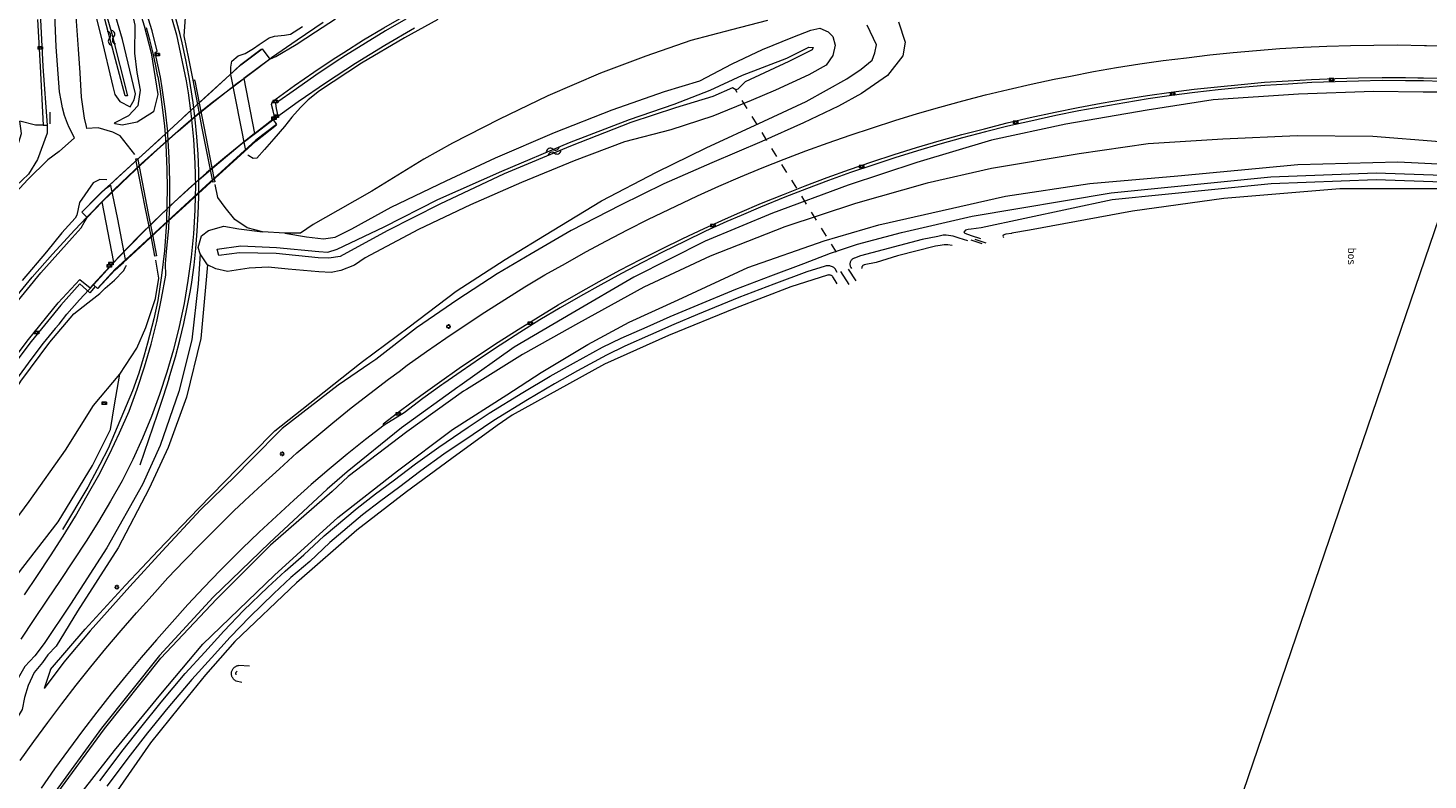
# Model space of a CAD drawing. Header units: metres. Extents: x 232777 to 233627, y 552866 to 554495.
# Tile 17 of 26: x 233010 to 233308, y 554177 to 554337. Entities that reach past the tile are written whole.
import ezdxf
from ezdxf.enums import TextEntityAlignment as Align

# ---------------------------------------------------------------- set-up
doc = ezdxf.new("R2010")
doc.units = ezdxf.units.M
doc.linetypes.add('NLCS-HIDDEN', pattern=[4, 2, -2])
doc.layers.get('0').update_dxf_attribs({"color": 251, "lineweight": 13})
doc.layers.get('Defpoints').update_dxf_attribs({"color": 241, "lineweight": 13})
for name, color, linetype, lineweight in [('B45_Kunstwerk_niveau1', 7, 'Continuous', 13), ('Q09_Vangrail', 251, 'BV-GELEIDERAIL', 13), ('Q20_Straatkolk_hart', 251, 'Continuous', 13), ('Q21_Lichtmast', 251, 'Continuous', 13), ('S05_Water', 144, 'Continuous', 13), ('T03_Hek', 251, 'IE-TERREINAFSCHEIDING-KUNSTMATIG-OPEN', 13), ('T09_Insteek_sloot', 144, 'Continuous', 13), ('T12_Taludlijn_Cultuurscheiding', 251, 'Continuous', 13), ('T13_Taludlijn', 251, 'Continuous', 13), ('T15_BGTcultuurscheiding', 251, 'Continuous', 13), ('T26_Onderdoorgang_topo', 251, 'Continuous', 13), ('V01_Kantgeslverh', 251, 'Continuous', 13), ('V25_Kantverharding_niveau1', 251, 'Continuous', 13), ('W10_Duikerlijn', 251, 'NLCS-HIDDEN', 13), ('W11_Waterlijn', 144, 'Continuous', 13)]:
    doc.layers.add(name, color=color, linetype=linetype, lineweight=lineweight)
doc.layers.add('Z04_Bosaanduiding', color=7, linetype='Continuous')
doc.styles.add('NLCS-ISO', font='NLCS-ISO.ttf', dxfattribs={"height": 2.5})
doc.linetypes.add('BV-GELEIDERAIL', pattern='A,10,-3,[108,NLCS.SHX,S=1,R=0,X=0,Y=0],-3', length=16)
doc.linetypes.add('IE-TERREINAFSCHEIDING-KUNSTMATIG-OPEN', pattern='A,7,-1.5,[67,NLCS.SHX,S=0.75,R=0,X=0,Y=0],-1.5', length=10)

# ---------------------------------------------------------------- blocks, each defined once
blk = doc.blocks.new('Q21_Lichtmast')
at = {"color": 0}
for p, q in [((-0.5, 0.01), (-0.3, 0.01)), ((-0.35, 0.36), (-0.21, 0.22)), ((0.01, 0.5), (0.01, 0.3)), ((0.36, 0.35), (0.22, 0.21)), ((-0.22, -0.21), (-0.36, -0.35)), ((-0.01, -0.3), (-0.01, -0.5)), ((0.21, -0.22), (0.35, -0.36)), ((0.3, -0.01), (0.5, -0.01))]:
    blk.add_line(p, q, dxfattribs=at)
blk.add_circle((0, 0), 0.3, dxfattribs=at)
blk = doc.blocks.new('Q20_STRAATKOLK_HART')
at = {"color": 0}
for p, q in [((-0.5, 0.25), (-0.5, -0.25)), ((0.5, 0.25), (-0.5, 0.25)), ((0.5, 0.25), (0.5, -0.25)), ((0.5, -0.25), (-0.5, -0.25))]:
    blk.add_line(p, q, dxfattribs=at)
blk.add_circle((0, 0), 0.245, dxfattribs=at)
blk = doc.blocks.new('S05')
for centre, start, end in [((-0.75, 0.05), 28.0726, 151.9276), ((0.75, 0.85), 208.0726, 331.9276), ((-0.75, -0.85), 28.0726, 151.9276), ((0.75, -0.05), 208.0726, 331.9276)]:
    blk.add_arc(centre, 0.85, start, end)

msp = doc.modelspace()

# ---------------------------------------------------------------- linework, layer by layer
at = {"layer": 'B45_Kunstwerk_niveau1'}
msp.add_lwpolyline([(233021.54, 554297.78), (233025.59, 554301.89), (233032.63, 554308.31), (233040.18, 554315.2), (233047.49, 554321.92), (233055.32, 554329.12), (233059.88, 554332.49), (233061.53, 554330.28), (233055.94, 554326.21), (233058.26, 554314.49), (233062.14, 554317.52), (233062.94, 554316.42), (233058.54, 554313.11), (233047.9, 554303.36), (233031.62, 554288.42), (233028.58, 554285.66), (233024.82, 554281.55), (233023.92, 554282.37), (233028.33, 554287.18), (233025.8, 554299.95), (233022.64, 554296.65), (233021.54, 554297.78)], dxfattribs=at)
at = {"layer": 'Defpoints', "flags": 128}
msp.add_lwpolyline([(233458.83, 554320.49), (233458.83, 553602.49), (233175.25, 553602.49), (233207, 553696), (233241.13, 553877.82), (233249.37, 554118.24), (233318.4, 554320.49)], close=True, dxfattribs=at)
at = {"layer": 'Q09_Vangrail'}
for points in [[(233042.44, 554335.54), (233040.5, 554342.64)], [(233036, 554334.43), (233035.29, 554336.98)], [(233067.33, 554334.42), (233072.87, 554338.2)], [(233085.97, 554333.28), (233092.29, 554336.94)], [(233036.63, 554331.87), (233036, 554334.43)], [(233042.86, 554333.75), (233042.44, 554335.54)], [(233043.63, 554330.16), (233042.86, 554333.75)], [(233061.87, 554330.63), (233067.33, 554334.42)], [(233079.73, 554329.46), (233085.97, 554333.28)], [(233037.18, 554329.26), (233036.63, 554331.87)], [(233044.33, 554326.51), (233043.63, 554330.16)], [(233049.32, 554321.18), (233061.46, 554330.33)], [(233061.46, 554330.33), (233061.87, 554330.63)], [(233037.65, 554326.65), (233037.18, 554329.26)], [(233073.53, 554325.41), (233079.73, 554329.46)], [(233037.65, 554326.65), (233038.08, 554324.01)], [(233044.64, 554324.7), (233044.33, 554326.51)], [(233045.17, 554321.09), (233044.64, 554324.7)], [(233067.54, 554321.32), (233073.53, 554325.41)], [(233038.08, 554324.01), (233038.62, 554320.09)], [(233062.17, 554317.43), (233067.54, 554321.32)], [(233038.62, 554320.09), (233039.06, 554316.08)], [(233043.14, 554316.09), (233046.21, 554318.66)], [(233045.31, 554319.92), (233045.17, 554321.09)], [(233046.21, 554318.66), (233049.32, 554321.18)], [(233039.06, 554316.08), (233039.21, 554314.31)], [(233040.13, 554313.46), (233043.14, 554316.09)], [(233058.71, 554314.82), (233062.17, 554317.43)], [(233034.19, 554308.1), (233040.13, 554313.46)], [(233052.47, 554309.82), (233055.57, 554312.35)], [(233055.57, 554312.35), (233058.71, 554314.82)], [(233049.41, 554307.24), (233052.47, 554309.82)], [(233028.38, 554302.6), (233034.19, 554308.1)], [(233046.39, 554304.62), (233049.41, 554307.24)], [(233040.46, 554299.24), (233046.39, 554304.62)], [(233046.4, 554301.99), (233046.42, 554304.7)], [(233025.54, 554299.78), (233028.38, 554302.6)], [(233046.28, 554297.44), (233046.39, 554301.06)], [(233046.39, 554301.06), (233046.4, 554301.99)], [(233022.6, 554296.72), (233023.84, 554298.01)], [(233023.84, 554298.01), (233025.08, 554299.28)], [(233025.08, 554299.28), (233025.54, 554299.78)], [(233037.57, 554296.48), (233040.46, 554299.24)], [(233046.07, 554293.73), (233046.28, 554297.44)], [(233020.04, 554294.02), (233022.6, 554296.72)], [(233034.71, 554293.68), (233037.57, 554296.48)], [(233039.49, 554295.65), (233039.09, 554289.55)], [(233015.3, 554288.88), (233020.04, 554294.02)], [(233029.12, 554287.95), (233034.71, 554293.68)], [(233045.77, 554290.09), (233046.07, 554293.73)], [(233010.92, 554283.94), (233015.3, 554288.88)], [(233039.09, 554289.55), (233038.48, 554284.31)], [(233045.38, 554286.51), (233045.77, 554290.09)], [(233023.97, 554282.36), (233029.12, 554287.95)], [(233044.88, 554282.92), (233045.38, 554286.51)], [(233005.83, 554277.75), (233010.92, 554283.94)], [(233038.48, 554284.31), (233037.64, 554279)], [(233044.59, 554281.13), (233044.88, 554282.92)], [(233020.98, 554279.13), (233023.97, 554282.36)], [(233043.95, 554277.62), (233044.59, 554281.13)], [(233018.35, 554276.12), (233020.98, 554279.13)], [(233037.64, 554279), (233036.83, 554275.11)], [(233043.19, 554274.08), (233043.95, 554277.62)], [(233016.65, 554274), (233015.82, 554273.02)], [(233016.65, 554274), (233018.35, 554276.12)], [(233036.83, 554275.11), (233035.51, 554269.94)], [(233042.35, 554270.56), (233043.19, 554274.08)], [(233015.82, 554273.02), (233013.31, 554269.9)], [(233013.31, 554269.9), (233010.86, 554266.74)], [(233035.51, 554269.94), (233034.79, 554267.39)], [(233041.43, 554267.06), (233042.35, 554270.56)], [(233010.86, 554266.74), (233003.84, 554257.23)], [(233034.79, 554267.39), (233033.62, 554263.57)], [(233040.02, 554262.38), (233040.95, 554265.4)], [(233040.95, 554265.4), (233041.43, 554267.06)], [(233033.62, 554263.57), (233032.3, 554259.79)], [(233040.02, 554262.38), (233038.8, 554258.56)], [(233032.3, 554259.79), (233027.12, 554247.53)], [(233038.8, 554258.56), (233037.54, 554254.8)], [(233037.54, 554254.8), (233033.82, 554244.02)], [(233027.12, 554247.53), (233025.37, 554244.17)], [(233025.37, 554244.17), (233023.65, 554240.96)], [(233023.65, 554240.96), (233022.76, 554239.33)], [(233022.76, 554239.33), (233017.38, 554230.29)]]:
    msp.add_lwpolyline(points, dxfattribs=at)
at = {"layer": 'T03_Hek'}
for points in [[(233055.3, 554329.2), (233059.68, 554332.41)], [(233048.52, 554322.87), (233053.92, 554327.84)], [(233053.92, 554327.84), (233055.3, 554329.2)], [(233043.36, 554318.16), (233048.52, 554322.87)], [(233014.67, 554319.07), (233014.71, 554316.59)], [(233038.46, 554313.67), (233042.82, 554317.66)], [(233042.82, 554317.66), (233043.36, 554318.16)], [(233058.51, 554312.87), (233062.95, 554316.38)], [(233034.4, 554309.96), (233038, 554313.25)], [(233038, 554313.25), (233038.46, 554313.67)], [(233056.02, 554310.61), (233058.51, 554312.87)], [(233025.74, 554302.07), (233028.28, 554304.35), (233028.63, 554304.68), (233034.4, 554309.96)], [(233050.7, 554305.76), (233056.02, 554310.61)], [(233043.64, 554299.27), (233050.7, 554305.76)], [(233021.5, 554297.81), (233024.91, 554301.28)], [(233024.91, 554301.28), (233025.74, 554302.07)], [(233038.34, 554294.42), (233043.64, 554299.27)], [(233033.92, 554290.36), (233038.34, 554294.42)], [(233030.38, 554287.11), (233033.92, 554290.36)], [(233024.89, 554281.58), (233028.59, 554285.52)], [(233028.59, 554285.52), (233030.38, 554287.11)]]:
    msp.add_lwpolyline(points, dxfattribs=at)
at = {"layer": 'T09_Insteek_sloot'}
for p, q in [((233213.06, 554291.04, 9.12), (233210.68, 554291.81, 9.1)), ((233213.91, 554291.18, 9.11), (233211.55, 554291.97, 9.09)), ((233186.24, 554283.17, 8.74), (233184.64, 554285.64, 8.74)), ((233184.74, 554282.41, 8.73), (233182.99, 554285.18, 8.73)), ((233057.17, 554201.25, 9.73), (233054.87, 554201.43)), ((233055.58, 554197.81, 9.92), (233054.34, 554198.09))]:
    msp.add_line(p, q, dxfattribs=at)
for points in [[(233031.79, 554320.15), (233032.67, 554321.67), (233032.89, 554322.95), (233030.17, 554334.52), (233026.37, 554347.35), (233024.56, 554349.15), (233023.75, 554349.38), (233022.92, 554347.99), (233022.54, 554346.43), (233023.34, 554344.02), (233025.63, 554334.99), (233028.1, 554324.51), (233028.54, 554322.8), (233029.57, 554321.31), (233031.79, 554320.15)], [(233064.72, 554293.3), (233069.33, 554292.52), (233072.92, 554292.08), (233075.41, 554292.44), (233078.98, 554294.23), (233087.28, 554298.85), (233099.01, 554304.42), (233109.48, 554309.32), (233122.05, 554314.73), (233134.33, 554319.55), (233145.48, 554323.45), (233152.95, 554325.7), (233159.89, 554329.35), (233166.31, 554332.36), (233172.77, 554335.02), (233176.56, 554336.47), (233178.48, 554336.92), (233180.28, 554336.15), (233181.28, 554335.12), (233181.75, 554333.25), (233181.29, 554331.08), (233179.89, 554329), (233176.19, 554326.98), (233169.11, 554323.7), (233163.91, 554321.54), (233155.72, 554318.16), (233146.8, 554315.25), (233136.95, 554312.72), (233126.22, 554308.71), (233115.05, 554304.11), (233104.21, 554299.35), (233093.12, 554294.13), (233081.81, 554288.04), (233079.49, 554286.54), (233076.64, 554285.36), (233074.58, 554284.98), (233071.91, 554285.1), (233065.41, 554285.65), (233061.17, 554286.1), (233057.07, 554285.87), (233052.5, 554285.17), (233050.04, 554285.7), (233048.24, 554286.57), (233046.68, 554288.92), (233046.28, 554290.24), (233046.93, 554292.76), (233048.45, 554293.91), (233051.74, 554294.81), (233054.89, 554294.23), (233059.97, 554293.62)], [(233020.59, 554173.29), (233028.43, 554183.32), (233038.28, 554195.31), (233047.26, 554205.94), (233062.48, 554220.63), (233075.99, 554232.89), (233088.65, 554242.8), (233100.33, 554251.57), (233111.93, 554258.94), (233119.21, 554263.69), (233129.12, 554269.64), (233137.97, 554274.38), (233148.39, 554279.17), (233163.21, 554285.99), (233179.42, 554291.66), (233191.08, 554295.07), (233217.99, 554301.19), (233235.92, 554303.85), (233254.65, 554305.52), (233280.2, 554307.91), (233301.48, 554308.48), (233327.35, 554307.22)], [(233025.35, 554176.87), (233030.3, 554183.46), (233034.05, 554188.23), (233038.36, 554193.61), (233043.5, 554199.68), (233047.69, 554204.26), (233051.71, 554208.74), (233055.93, 554213.08), (233061.1, 554218.07), (233064.75, 554221.47), (233068.74, 554224.93), (233073.05, 554228.94), (233080.05, 554234.88), (233084, 554237.9), (233087.73, 554240.68), (233092.51, 554244.27), (233097.45, 554247.84), (233103.68, 554252.05), (233108.13, 554255.08), (233115.35, 554259.45), (233121.14, 554262.92), (233126.09, 554265.65), (233132.29, 554269.07), (233136.24, 554271.01), (233141.77, 554273.41), (233146.69, 554275.62), (233151.79, 554277.75), (233160.62, 554281.41), (233168.05, 554284.25), (233175.14, 554286.87), (233180.79, 554289.07), (233186.49, 554290.96), (233195.86, 554293.47), (233210.93, 554296.91), (233240.49, 554301.91), (233274.44, 554305.27), (233296.86, 554306.15), (233327.17, 554305.08)], [(233054.34, 554198.09), (233054.19, 554198.17), (233054.05, 554198.26), (233053.92, 554198.37), (233053.8, 554198.48), (233053.7, 554198.61), (233053.6, 554198.75), (233053.52, 554198.9), (233053.45, 554199.05), (233053.4, 554199.21), (233053.36, 554199.37), (233053.34, 554199.54), (233053.33, 554199.7), (233053.34, 554199.87), (233053.37, 554200.04), (233053.41, 554200.2), (233053.47, 554200.36), (233053.54, 554200.51), (233053.63, 554200.66), (233053.73, 554200.79), (233053.84, 554200.92), (233053.96, 554201.03), (233054.1, 554201.13), (233054.24, 554201.22), (233054.39, 554201.3), (233054.55, 554201.36), (233054.71, 554201.4), (233054.87, 554201.43)]]:
    msp.add_lwpolyline(points, dxfattribs=at)
at = {"layer": 'T09_Insteek_sloot', "flags": 128}
for points in [[(233367.61, 554296.72), (233366.61, 554297.02), (233350.51, 554300.86), (233339, 554302.76), (233327.09, 554303.58), (233296.86, 554304.65), (233274.54, 554303.77), (233240.69, 554300.42), (233212.85, 554294.47), (233210.7, 554294.17), (233210.07, 554294.07), (233209.51, 554293.92)], [(233205.39, 554292.91), (233204.76, 554292.91), (233203.62, 554292.64), (233200.29, 554291.98), (233187.17, 554288.47), (233185.85, 554288.02), (233185.78, 554287.99), (233185.65, 554287.93)], [(233209.98, 554291.69), (233208.14, 554292.28), (233206.89, 554292.7), (233205.39, 554292.91)], [(233209.51, 554293.92), (233209.17, 554293.56), (233209.33, 554293.3), (233210.7, 554292.85), (233212.71, 554292.17)], [(233179.86, 554286.34), (233179.67, 554286.3), (233179.65, 554286.29), (233175.73, 554285.1), (233168.71, 554282.51), (233161.31, 554279.67), (233152.5, 554276.03), (233147.43, 554273.91), (233142.52, 554271.7), (233137.03, 554269.32), (233133.16, 554267.41), (233126.99, 554264.02), (233122.07, 554261.3), (233116.31, 554257.85), (233109.14, 554253.51), (233104.73, 554250.5), (233098.52, 554246.31), (233093.62, 554242.77), (233088.85, 554239.18), (233085.13, 554236.42), (233081.23, 554233.42), (233074.29, 554227.55), (233069.99, 554223.54), (233065.99, 554220.08), (233062.38, 554216.72), (233057.25, 554211.76), (233053.07, 554207.46), (233049.08, 554203.01), (233044.9, 554198.45), (233039.8, 554192.43), (233035.51, 554187.06), (233031.78, 554182.32), (233026.86, 554175.77)], [(233182.22, 554284.96), (233181.8, 554285.76), (233181.66, 554285.88), (233181.5, 554285.99), (233181.34, 554286.09), (233181.17, 554286.18), (233180.99, 554286.25), (233180.81, 554286.3), (233180.62, 554286.34), (233180.43, 554286.36), (233180.24, 554286.37), (233180.05, 554286.36), (233179.86, 554286.34)], [(233185.65, 554287.93), (233185.52, 554287.85), (233185.4, 554287.77), (233185.29, 554287.67), (233185.19, 554287.56), (233185.11, 554287.43), (233185.04, 554287.31), (233184.98, 554287.17), (233184.94, 554287.03), (233184.91, 554286.88), (233184.9, 554286.73), (233184.91, 554286.58), (233184.93, 554286.44), (233184.97, 554286.3), (233185.02, 554286.16), (233185.09, 554286.03), (233185.23, 554285.8)], [(233054.36, 554199.44), (233054.35, 554199.45), (233054.32, 554199.54), (233054.3, 554199.64), (233054.29, 554199.73), (233054.3, 554199.83), (233054.33, 554199.92), (233054.37, 554200), (233054.42, 554200.08), (233054.49, 554200.15), (233054.54, 554200.18)]]:
    msp.add_lwpolyline(points, dxfattribs=at)
at = {"layer": 'T12_Taludlijn_Cultuurscheiding'}
for points in [[(233019.97, 554313.57), (233018.81, 554315.8), (233018.44, 554316.65), (233017.84, 554318.33), (233017.42, 554319.97), (233017.08, 554321.51), (233016.79, 554323.34), (233016.06, 554332.94), (233015.5, 554346.68), (233014.83, 554358.45), (233014.58, 554362.44), (233014.23, 554371.96), (233013.44, 554390.1), (233012.95, 554392.2), (233012.9, 554392.59)], [(233016.29, 554371.44), (233019.38, 554372.25), (233019.66, 554372.23), (233019.92, 554372.03), (233020.96, 554370.26), (233024.31, 554362.9), (233027.66, 554355.45), (233029.47, 554351.49), (233030.87, 554347.86), (233031.59, 554346.52), (233032.92, 554343.37), (233033.91, 554340.18), (233034.77, 554337.38), (233036.27, 554331.63), (233037.71, 554322.83), (233036.75, 554319.14), (233033.29, 554316.95), (233030.09, 554316.25), (233028.63, 554316.53), (233028.37, 554316.69)], [(233053.19, 554327.17), (233053.21, 554328.59), (233053.43, 554329.87), (233054.79, 554331.04), (233056.27, 554331.53), (233058.03, 554332.59), (233059.23, 554333.46), (233061.34, 554334.85), (233062.53, 554335.21), (233064.6, 554335.44), (233065.87, 554335.65), (233068.48, 554337.23)], [(233097.26, 554338.71), (233090.16, 554334.81), (233080.99, 554329.46), (233072.09, 554323.57), (233069.63, 554321.63), (233068.04, 554320.05), (233066.16, 554317.99), (233064.62, 554316.01), (233062.37, 554313.37), (233060.38, 554311.12), (233058.77, 554309.28), (233057.93, 554309.16), (233057.03, 554309.78), (233056.82, 554309.97)], [(233195.23, 554338.23), (233196.66, 554333.89), (233196.14, 554331.02), (233192.93, 554326.81), (233187.36, 554322.99), (233182.49, 554320.31), (233175.01, 554316.78), (233166.17, 554312.83), (233155.55, 554308.26), (233145.33, 554303.84), (233136.13, 554299.29), (233125.6, 554293.91), (233117.11, 554288.91), (233109.88, 554284.65), (233101.5, 554279.21), (233092.67, 554273.16), (233084.05, 554266.48), (233082.77, 554265.6)], [(233306.87, 554323.32), (233296.33, 554323.4), (233280.32, 554322.84), (233262.22, 554321.63), (233248.12, 554319.47), (233230.86, 554316.47), (233215.02, 554313.1), (233199.14, 554308.36), (233184.52, 554303.54), (233168.45, 554297.6), (233154.08, 554291.62), (233138.97, 554283.94), (233125.79, 554276.34), (233113.45, 554269.06), (233101.89, 554260.88), (233101.49, 554260.6), (233089.51, 554251.91), (233077.94, 554242.58), (233073.73, 554238.88), (233061.4, 554227.49), (233053.36, 554219.71)], [(233405.17, 554309.88), (233404.95, 554309.5), (233404.47, 554309.07), (233403.86, 554308.89), (233403.27, 554308.97), (233394.43, 554311.73), (233384.88, 554314.08), (233360.7, 554317.82), (233343.23, 554320.94), (233326.31, 554322.61), (233312.36, 554323.27), (233306.87, 554323.32)], [(233026.85, 554304.68), (233025.32, 554304.7), (233023.94, 554304.02), (233021.03, 554299.81), (233020.43, 554297.12), (233020.11, 554296.51), (233017.27, 554293.41), (233013.98, 554289.37), (233008.78, 554283.23)], [(233046.68, 554288.92), (233046.24, 554282.53), (233044.9, 554270.66), (233042.16, 554259.66), (233038.16, 554248.17), (233034.39, 554239.87), (233026.8, 554226.45), (233019.13, 554214.45), (233013.46, 554206.05), (233011.52, 554203.49), (233009.39, 554201.22), (233007.67, 554198.21), (233006.87, 554195.32), (233005.87, 554192.59), (233000.84, 554184.48), (232994.53, 554174.92), (232989.21, 554164.7), (232981.61, 554153.17), (232975.46, 554138.26), (232969.36, 554124.37), (232964.67, 554111.83), (232961.17, 554102.48), (232959.54, 554092.59)], [(232958.27, 554162.38), (232964.54, 554177.28), (232970.77, 554190.77), (232978.93, 554208.16), (232985.98, 554222.42), (232992.27, 554233.77), (232997.99, 554243.95), (233002.89, 554252.71), (233008.51, 554261.83), (233014.72, 554270.16), (233019.79, 554276.15), (233022.81, 554278.52), (233025.37, 554280.48), (233026.44, 554281.6), (233028.48, 554283.35), (233030.35, 554285.3), (233030.89, 554286.2), (233030.98, 554286.49)], [(233082.77, 554265.6), (233076.04, 554260.98), (233064.1, 554251.79), (233057.5, 554245.1)], [(232977.61, 554175.54), (232985.86, 554189.73), (232993.36, 554200.59), (233000.26, 554210.77), (233008.96, 554222.21), (233016.48, 554231.94), (233023.79, 554243.94), (233027.61, 554251.61), (233028.44, 554256.85), (233029.62, 554263.32)], [(233057.5, 554245.1), (233054.12, 554241.68), (233046.72, 554234.5), (233038.61, 554225.73), (233031.7, 554218.22), (233023.25, 554208.8), (233017.69, 554202.08), (233013.47, 554196.5)], [(233053.36, 554219.71), (233049.42, 554215.9), (233038.05, 554203.51), (233025.71, 554188.08), (233015.27, 554173.77), (233006.12, 554160.67), (232998.48, 554147.15), (232991.44, 554133.43), (232984.38, 554118.95), (232977.32, 554102.87), (232971.69, 554086.87), (232966.01, 554067.9), (232962.64, 554052.44), (232959.23, 554033.28), (232957.09, 554018.79), (232955.4, 554003.97), (232954.67, 553988.78), (232953.3, 553968.85), (232953.76, 553948.69), (232953.76, 553933.38), (232954.43, 553916.1)], [(232980.39, 554102.92), (232986.25, 554117.58), (232992.9, 554132.9), (232999.41, 554146.24), (233006.75, 554160.19), (233015.63, 554173.35), (233026.33, 554187.95), (233038.31, 554203), (233050.14, 554215.51), (233053.17, 554218.53)]]:
    msp.add_lwpolyline(points, dxfattribs=at)
at = {"layer": 'T13_Taludlijn'}
for points in [[(233045.16, 554325.86), (233044.26, 554330.42), (233043.29, 554335.28), (233043.56, 554339.2), (233044.31, 554342.82), (233045.72, 554347.18), (233047.95, 554350.93), (233051.68, 554354.79), (233057.18, 554359.22), (233062.74, 554363.23), (233070.48, 554368.14), (233077.91, 554372.64), (233082.77, 554375.24)], [(233016.71, 554370.8), (233019.48, 554371.57), (233020.31, 554369.95), (233023.83, 554362.35), (233026.58, 554355.56), (233028.55, 554350.83), (233029.99, 554346.73), (233031.23, 554343.96), (233032.15, 554340.46), (233032.76, 554337.56), (233032.72, 554331.57), (233033.2, 554327.49), (233033.9, 554323.71), (233033.44, 554320.39), (233031.44, 554318.26), (233028.37, 554316.69)], [(233016.71, 554370.8), (233018.05, 554360.34), (233018.79, 554353.55), (233019.72, 554345.99), (233020.23, 554339.39), (233020.7, 554332.45), (233021.06, 554327.39), (233021.39, 554322.2), (233022, 554317.79), (233022.44, 554316), (233022.53, 554315.59)], [(233167.39, 554338.52), (233159.74, 554336.54), (233151.04, 554334.28), (233141.49, 554330.93), (233131.85, 554327.31), (233120.65, 554322.54), (233110.24, 554317.48), (233100.38, 554312.44), (233094.24, 554309.02), (233083.23, 554302.24), (233075.94, 554298.16), (233070.74, 554295.17), (233068.01, 554293.31), (233064.72, 554293.3), (233059.97, 554293.62), (233056.66, 554294.46), (233054.06, 554296.2), (233051.98, 554298.74), (233050.46, 554300.9), (233049.9, 554303.68)], [(233081.22, 554266.02), (233091.14, 554273.41), (233101.14, 554281.01), (233111.55, 554287.74), (233121.6, 554293.83), (233132.05, 554300.17), (233143.74, 554306.29), (233154.36, 554311.43), (233166.59, 554317.13), (233175.63, 554321.31), (233184.24, 554326.11), (233187.32, 554328.17), (233189.63, 554330.1), (233190.19, 554331.67), (233190.58, 554333.32), (233188.61, 554337.55)], [(233032.8, 554310.03), (233029.63, 554314), (233028.07, 554314.79), (233025, 554315.74), (233022.53, 554315.59)], [(233019.97, 554313.57), (233016.65, 554310.71), (233014.25, 554308.93), (233009.99, 554304.74), (233000.77, 554294.81), (232991.05, 554281.82), (232983.27, 554269.67), (232976.85, 554258.36), (232971.71, 554248.36), (232965.08, 554235.18), (232961.26, 554224.43), (232957.22, 554212.26), (232955.09, 554205.47), (232952.41, 554196.05), (232949.04, 554185.62), (232945.82, 554176.47), (232942.44, 554166.48), (232938.68, 554156.82), (232936.55, 554151.4), (232934.9, 554146.02), (232933.16, 554141.45), (232932.68, 554139.25)], [(233310.42, 554312.72), (233296.14, 554313.85), (233280.07, 554314.02), (233264.25, 554313.32), (233248.34, 554312.34), (233233.69, 554310.19), (233215.05, 554307.07), (233201.32, 554303.97), (233186.08, 554299.63), (233171.06, 554294.69), (233155.15, 554288.43), (233141.07, 554281.81), (233127.19, 554274.17), (233115.23, 554267.52), (233103.32, 554260.11), (233102.7, 554259.73), (233090.62, 554251.08), (233078.15, 554241.57), (233074.73, 554238.42), (233061.66, 554227.01), (233053.17, 554218.53)], [(233048.24, 554286.57), (233047.79, 554281.87), (233046.85, 554270.89), (233043.74, 554258.47), (233039.9, 554247.73), (233035.81, 554239.02), (233029.27, 554226.44), (233020.62, 554212.94), (233016.06, 554205.54), (233014.27, 554203.69), (233013.15, 554202.04), (233011.39, 554199.92), (233010.06, 554197.13), (233009.29, 554194.59), (233008.8, 554192.03), (233003.66, 554183.62), (232995.77, 554173.05), (232990.69, 554164.1), (232983.18, 554151.61), (232977.05, 554138.22), (232970.49, 554123.97), (232966.28, 554111.88), (232962.34, 554101.72), (232959.54, 554092.59)], [(233029.62, 554263.32), (233033.23, 554268.84), (233035.11, 554273.27), (233037.2, 554279.44), (233037.88, 554283.73), (233037.24, 554287.59)], [(233057.71, 554246.39), (233062.57, 554251.29), (233071.36, 554258.25), (233080.55, 554265.51), (233081.22, 554266.02)], [(232943.39, 554122.72), (232949.13, 554135.25), (232953.93, 554145.01), (232961.08, 554158.96), (232968.77, 554172.92), (232976.14, 554185.45), (232984.28, 554198.74), (232992.24, 554210.63), (233000.42, 554223.03), (233010.32, 554236.25), (233018.01, 554247.15), (233023.96, 554256.7), (233029.62, 554263.32)], [(233014.84, 554200.59), (233022.25, 554209.16), (233030.77, 554218.45), (233037.78, 554225.83), (233046.36, 554234.8), (233054.71, 554243.36), (233057.71, 554246.39)], [(233014.84, 554200.59), (233013.47, 554196.5)]]:
    msp.add_lwpolyline(points, dxfattribs=at)
at = {"layer": 'T15_BGTcultuurscheiding'}
msp.add_line((233182.18, 554282.56, 10.53), (233181.76, 554283.28), dxfattribs=at)
for points in [[(233337.02, 554300.94), (233317.77, 554302.75), (233289.11, 554302.73), (233264.47, 554300.72), (233245.01, 554298.02), (233223.13, 554293.98)], [(233264.47, 554300.72), (233245.01, 554298.02)], [(233289.11, 554302.73), (233264.47, 554300.72)], [(233317.77, 554302.75), (233289.11, 554302.73)], [(233245.01, 554298.02), (233223.13, 554293.98)], [(233223.13, 554293.98), (233219.35, 554293.29), (233219.29, 554293.28), (233218.11, 554293.1), (233217.51, 554292.86), (233217.45, 554292.67), (233217.56, 554292.41)], [(233206.69, 554290.72), (233205.74, 554290.84), (233204.99, 554290.82), (233204.13, 554290.7), (233203.12, 554290.55), (233195.02, 554288.51), (233190.52, 554287.1), (233187.93, 554286.56), (233187.86, 554286.54), (233187.77, 554286.51), (233187.69, 554286.46), (233187.62, 554286.39), (233187.56, 554286.32), (233187.52, 554286.24), (233187.48, 554286.15), (233187.47, 554286.05), (233187.47, 554285.96), (233187.48, 554285.86), (233187.51, 554285.8)], [(233181.76, 554283.28), (233181.27, 554284.04), (233181.19, 554284.13), (233181.1, 554284.22), (233181, 554284.29), (233180.89, 554284.35), (233180.77, 554284.39), (233180.65, 554284.42), (233180.53, 554284.44), (233180.4, 554284.43), (233180.28, 554284.42), (233180.16, 554284.38), (233180.13, 554284.37), (233172.33, 554281.92), (233160.56, 554277.37), (233146.3, 554271.59), (233132.73, 554265.48), (233113.04, 554254.62), (233109.84, 554252.45), (233100.22, 554245.43), (233090.59, 554238.36), (233080.03, 554230.19), (233067.2, 554219), (233054.09, 554206.54), (233047.83, 554199.39), (233042.26, 554192.64), (233036.12, 554184.99), (233025.61, 554169.88)], [(233180.16, 554284.38), (233180.13, 554284.37)], [(233172.33, 554281.92), (233160.56, 554277.37)], [(233160.56, 554277.37), (233146.3, 554271.59)], [(233146.3, 554271.59), (233132.73, 554265.48)], [(233132.73, 554265.48), (233113.04, 554254.62)], [(233113.04, 554254.62), (233109.84, 554252.45)], [(233109.84, 554252.45), (233100.22, 554245.43)], [(233090.59, 554238.36), (233080.03, 554230.19)], [(233067.2, 554219), (233054.09, 554206.54)], [(233054.09, 554206.54), (233047.83, 554199.39)], [(233047.83, 554199.39), (233042.26, 554192.64)], [(233042.26, 554192.64), (233036.12, 554184.99)], [(233036.12, 554184.99), (233025.61, 554169.88)]]:
    msp.add_lwpolyline(points, dxfattribs=at)
at = {"layer": 'T26_Onderdoorgang_topo'}
for points in [[(233056.39, 554311.14), (233056.36, 554311.26), (233053.21, 554327.08), (233053.19, 554327.17)], [(233044.63, 554319.29), (233044.77, 554318.18), (233045.26, 554313.2), (233045.55, 554308.21), (233045.67, 554303.21), (233045.62, 554301.27)], [(233046.42, 554304.7), (233046.39, 554306.53), (233046.24, 554310.13), (233045.98, 554313.78), (233045.62, 554317.45), (233045.31, 554319.92)], [(233049.3, 554304.65), (233047.05, 554315.97), (233046.15, 554320.69)], [(233046.46, 554320.97), (233047.46, 554315.96), (233049.61, 554305.03), (233049.63, 554304.95)], [(233039.21, 554314.31), (233039.39, 554312.16), (233039.61, 554306.84), (233039.67, 554302.82), (233039.53, 554296.17), (233039.49, 554295.65)], [(233040.1, 554296.2), (233040.23, 554299.32), (233040.25, 554304.32), (233040.11, 554309.31), (233039.83, 554314.29), (233039.77, 554314.83)], [(233036.23, 554292.65), (233035, 554298.85), (233033.08, 554308.63), (233033.07, 554308.72)], [(233033.39, 554309), (233035.65, 554297.5), (233036.54, 554292.94)], [(233026.66, 554302.87), (233027.63, 554303.51), (233027.64, 554303.45), (233029.1, 554296.27), (233030.75, 554287.73), (233030.77, 554287.65)]]:
    msp.add_lwpolyline(points, dxfattribs=at)
at = {"layer": 'V01_Kantgeslverh'}
for points in [[(233015.03, 554450.91), (233015.02, 554450.67), (233014.9, 554441.31), (233015.1, 554431.31), (233015.83, 554421.34), (233016.99, 554411.42), (233018.9, 554401.61), (233021.45, 554391.94), (233021.98, 554390.34), (233024.57, 554382.44), (233028, 554373.06), (233031.81, 554363.81), (233035.52, 554354.52), (233038.9, 554345.11), (233041.62, 554335.48), (233043.73, 554325.7), (233044.14, 554323.14), (233044.63, 554319.29)], [(233039.77, 554314.83), (233039.33, 554319.24), (233038.62, 554324.19), (233038.22, 554326.45), (233037.12, 554331.72), (233037.54, 554331.98), (233036.44, 554336.3), (233033.52, 554345.87), (233030.28, 554355.33), (233026.63, 554364.64), (233022.83, 554373.89), (233019.31, 554383.26), (233016.62, 554391.67), (233016.27, 554392.78), (233013.87, 554402.49), (233013.19, 554405.75), (233012.83, 554408.05), (233012.27, 554411.36)], [(233010.94, 554393.08), (233010.94, 554392.94), (233011.03, 554382.95), (233011.2, 554372.96), (233011.62, 554362.97), (233012.11, 554351.94), (233012.26, 554348.73), (233012.7, 554338.74), (233013.2, 554328.75), (233014.11, 554316.28)], [(233062.14, 554317.52), (233062.01, 554317.72), (233062.53, 554318.13), (233062.19, 554319.33), (233061.84, 554320.68), (233062.1, 554321.33), (233066.73, 554324.69), (233070.85, 554327.52), (233074.99, 554330.32), (233077.21, 554331.74), (233081.44, 554334.41), (233085.74, 554336.96), (233090.07, 554339.47), (233094.46, 554341.87), (233098.94, 554344.24), (233103.4, 554346.49), (233107.9, 554348.67), (233112.46, 554350.73), (233117.1, 554352.76), (233121.72, 554354.67), (233126.36, 554356.52), (233131.06, 554358.24), (233135.78, 554359.9), (233139.58, 554361.14)], [(233012.08, 554338.71), (233012.62, 554328.72), (233013.3, 554316.28)], [(233061.53, 554330.28), (233062.77, 554330.89), (233067.07, 554333.42), (233071.25, 554336.15), (233075.44, 554338.89)], [(233090.45, 554338.81), (233086.11, 554336.33), (233081.83, 554333.74), (233077.58, 554331.1), (233075.41, 554329.69), (233071.28, 554326.88), (233067.17, 554324.03), (233062.73, 554320.86), (233062.84, 554319.85), (233063.22, 554318.17), (233062.22, 554317.4)], [(233086.74, 554262.26), (233088.99, 554263.94), (233090.75, 554265.24), (233094.81, 554268.17), (233098.91, 554271.02), (233103.09, 554273.78), (233107.27, 554276.52), (233111.48, 554279.22), (233115.72, 554281.88), (233120.02, 554284.43), (233124.37, 554286.9), (233128.74, 554289.32), (233133.15, 554291.68), (233137.57, 554294.02), (233142.03, 554296.28), (233147.89, 554299.08), (233152.48, 554301.22), (233157.04, 554303.28), (233161.63, 554305.27), (233166.24, 554307.2), (233170.89, 554309.03), (233175.56, 554310.81), (233180.25, 554312.53), (233184.98, 554314.18), (233189.73, 554315.74), (233194.48, 554317.28), (233199.27, 554318.73), (233204.07, 554320.11), (233208.9, 554321.43), (233213.72, 554322.72), (233218.59, 554323.87), (233223.45, 554325.02), (233228.35, 554326.03), (233231.83, 554326.7), (233236.74, 554327.66), (233241.64, 554328.52), (233246.58, 554329.31), (233251.53, 554330.03), (233256.5, 554330.61), (233261.46, 554331.22), (233266.43, 554331.72), (233271.41, 554332.17), (233276.4, 554332.56), (233281.39, 554332.85), (233286.39, 554333.07), (233291.38, 554333.2), (233296.38, 554333.3), (233301.38, 554333.35), (233307.16, 554333.21), (233307.54, 554333.2)], [(233307.54, 554333.2), (233312.54, 554333.12)], [(233046.15, 554320.69), (233045.16, 554325.86), (233045.47, 554325.94)], [(233045.47, 554325.94), (233045.5, 554325.79), (233045.52, 554325.69), (233046.46, 554320.97)], [(233090.06, 554255.14), (233085.82, 554252.5), (233085.62, 554252.75), (233089.6, 554255.81), (233093.61, 554258.8), (233097.57, 554261.65), (233101.75, 554264.6), (233105.89, 554267.41), (233110.09, 554270.17), (233114.3, 554272.87), (233118.56, 554275.49), (233122.85, 554278.06), (233127.2, 554280.58), (233131.56, 554283.03), (233135.95, 554285.42), (233140.38, 554287.74), (233144.87, 554290), (233149.36, 554292.2), (233153.89, 554294.32), (233158.45, 554296.36), (233161.51, 554297.74), (233166.12, 554299.69), (233170.75, 554301.57), (233175.42, 554303.39), (233180.1, 554305.15), (233184.8, 554306.85), (233189.54, 554308.46), (233194.3, 554310.01), (233199.08, 554311.5), (233203.87, 554312.93), (233208.69, 554314.27), (233213.53, 554315.53), (233218.38, 554316.74), (233223.25, 554317.88), (233228.56, 554319.02), (233233.46, 554320), (233238.37, 554320.93), (233243.3, 554321.78), (233248.24, 554322.56), (233253.22, 554323.26), (233258.18, 554323.9), (233263.14, 554324.46), (233268.14, 554324.95), (233273.12, 554325.39), (233278.11, 554325.73), (233283.1, 554326.02), (233288.12, 554326.21), (233293.12, 554326.34), (233298.12, 554326.41), (233303.12, 554326.42)], [(233306.94, 554325.67), (233305.7, 554325.72), (233303.12, 554325.71), (233298.12, 554325.74), (233293.12, 554325.63), (233288.12, 554325.49), (233283.15, 554325.33), (233278.16, 554325.02), (233273.17, 554324.68), (233268.19, 554324.26), (233263.23, 554323.78), (233258.26, 554323.22), (233253.3, 554322.58), (233248.36, 554321.87), (233243.43, 554321.05), (233238.5, 554320.2), (233233.59, 554319.29), (233228.69, 554318.3), (233223.42, 554317.16), (233218.54, 554316.05), (233213.72, 554314.86), (233208.89, 554313.56), (233204.07, 554312.23), (233199.28, 554310.8), (233194.5, 554309.33), (233189.77, 554307.78), (233185.03, 554306.18), (233180.34, 554304.48), (233175.65, 554302.74), (233171.03, 554300.95), (233165.88, 554298.84), (233161.8, 554297.1), (233158.74, 554295.77), (233154.18, 554293.72), (233149.69, 554291.53), (233145.2, 554289.32), (233140.75, 554287.06), (233136.32, 554284.75), (233131.93, 554282.35), (233127.56, 554279.92), (233123.25, 554277.41), (233118.95, 554274.87), (233114.7, 554272.23), (233110.49, 554269.54), (233106.33, 554266.77), (233102.22, 554263.94), (233098.55, 554261.38), (233098.11, 554261.08), (233094.06, 554258.15), (233090.06, 554255.14)], [(233303.12, 554326.42), (233305.71, 554326.37), (233306.96, 554326.34), (233310.7, 554326.25)], [(233310.69, 554325.54), (233306.94, 554325.67)], [(233014.11, 554316.28), (233014.13, 554314.6), (233012.1, 554309.01), (233010.14, 554305.85), (233007.46, 554303.3), (233001.68, 554299.94), (232990, 554303.36), (232992.03, 554310.32), (233000.1, 554307.94), (233003.04, 554308.41), (233006.09, 554310.21), (233007.92, 554311.93), (233008.67, 554314.54), (233008.34, 554317.13)], [(233013.3, 554316.28), (233011.64, 554316.29), (233008.34, 554317.13)], [(233013.3, 554316.28), (233014.11, 554316.28)], [(233032.99, 554309.15), (233033.35, 554309.19), (233033.39, 554309)], [(233033.07, 554308.72), (233033.07, 554308.75), (233032.99, 554309.15)], [(233049.63, 554304.95), (233049.64, 554304.89), (233049.77, 554304.2), (233049.4, 554304.16), (233049.3, 554304.65)], [(233045.62, 554301.27), (233045.54, 554298.2), (233045.25, 554293.21), (233044.78, 554288.23)], [(232983.76, 554244.25), (232989.01, 554252.76), (232994.48, 554261.13), (233000.29, 554269.26), (233006.45, 554277.14), (233012.78, 554284.86), (233019.44, 554292.32), (233021.34, 554294.42), (233022.01, 554295.55), (233022.64, 554296.65)], [(233009.29, 554216.4), (233012.1, 554220.53), (233014.86, 554224.7), (233017.56, 554228.91), (233020.16, 554233.18), (233022.66, 554237.52), (233025.1, 554241.89), (233027.36, 554246.34), (233029.51, 554250.86), (233031.56, 554255.44), (233033.3, 554260.13), (233034.82, 554264.9), (233036.24, 554269.7), (233037.43, 554274.55), (233038.46, 554279.45), (233039.37, 554284.36), (233039.34, 554286.8), (233039.55, 554289.38), (233040.02, 554294.35), (233040.1, 554296.2)], [(233036.54, 554292.94), (233037.41, 554288.5), (233037.05, 554288.44), (233037, 554288.72), (233036.98, 554288.85), (233036.23, 554292.65)], [(233044.78, 554288.23), (233044.08, 554283.28), (233043.26, 554278.34), (233042.21, 554273.45), (233041, 554268.59), (233039.62, 554263.79), (233038.05, 554259.04), (233036.33, 554254.34), (233034.38, 554249.73), (233032.33, 554245.17), (233030.11, 554240.68), (233027.64, 554236.33), (233025.07, 554232.05), (233022.41, 554227.81), (233019.67, 554223.63), (233016.9, 554219.47), (233014.09, 554215.33), (233011.3, 554211.18), (233008.53, 554207.02)], [(232970.37, 554202.62), (232970.19, 554202.7), (232970.2, 554202.73), (232974.06, 554210.83), (232978.47, 554219.81), (232983.06, 554228.71), (232987.88, 554237.47), (232993.01, 554246.07), (232998.42, 554254.5), (233004.14, 554262.73), (233010.15, 554270.73), (233016.46, 554278.5), (233021.08, 554283.46), (233023.29, 554281.68), (233023.92, 554282.37)], [(233024.33, 554281.99), (233023.21, 554280.65), (233021.05, 554282.56), (233017.05, 554278.02), (233010.74, 554270.27), (233004.73, 554262.29), (232999.03, 554254.09), (232993.64, 554245.7), (232988.54, 554237.11), (232983.73, 554228.34), (232979.15, 554219.47), (232974.73, 554210.5), (232971.52, 554203.68), (232970.37, 554202.62)], [(233008.37, 554181.19), (233011.29, 554185.25), (233014.26, 554189.27), (233017.28, 554193.25), (233020.33, 554197.22), (233023.44, 554201.14), (233026.61, 554205), (233029.84, 554208.82), (233033.12, 554212.59), (233036.46, 554216.31), (233039.81, 554220.02), (233043.27, 554223.64), (233046.75, 554227.23), (233050.28, 554230.77), (233053.82, 554234.3), (233056.07, 554236.35), (233056.2, 554236.47), (233059.86, 554239.87), (233063.58, 554243.21), (233067.27, 554246.59), (233071.07, 554249.83), (233074.91, 554253.03), (233078.8, 554256.17), (233082.75, 554259.24), (233086.74, 554262.26)], [(233085.82, 554252.5), (233081.87, 554249.43), (233077.97, 554246.31), (233074.12, 554243.11), (233070.32, 554239.87), (233066.59, 554236.54), (233062.94, 554233.13), (233059.25, 554229.75), (233055.63, 554226.3), (233054.2, 554224.87), (233052.1, 554222.76), (233050.96, 554221.58), (233047.48, 554218), (233044.07, 554214.34), (233040.69, 554210.65), (233037.39, 554206.89), (233034.15, 554203.09), (233030.91, 554199.28), (233027.77, 554195.39), (233024.67, 554191.46), (233021.62, 554187.49), (233018.67, 554183.46), (233015.7, 554179.44), (233012.84, 554175.34)]]:
    msp.add_lwpolyline(points, dxfattribs=at)
at = {"layer": 'V25_Kantverharding_niveau1'}
for points in [[(233025.8, 554299.95), (233029.85, 554303.89), (233031.57, 554305.53), (233034, 554307.8), (233037.54, 554311.05), (233041.97, 554314.98), (233046.07, 554318.45), (233049.85, 554321.51), (233054.56, 554325.18), (233055.94, 554326.21)], [(233058.26, 554314.49), (233055.67, 554312.48), (233051.83, 554309.33), (233048.04, 554306.12), (233044.2, 554302.73), (233040.92, 554299.72), (233036.72, 554295.73), (233033.79, 554292.83), (233031.06, 554290.05), (233028.33, 554287.18)]]:
    msp.add_lwpolyline(points, dxfattribs=at)
at = {"layer": 'W10_Duikerlijn'}
msp.add_lwpolyline([(233182.04, 554289.26), (233160.63, 554323.73)], dxfattribs=at)
at = {"layer": 'W11_Waterlijn'}
for points in [[(233031.24, 554322.53), (233030.76, 554322.5), (233027.43, 554334.76), (233024.22, 554347.27), (233024.58, 554347.38), (233027.9, 554335.66), (233031.24, 554322.53)], [(233062.88, 554288.98), (233055.07, 554289.16), (233050.62, 554288.56), (233050.32, 554289.95), (233055.33, 554290.64), (233062.93, 554290.3), (233071.9, 554289.42), (233073.81, 554289.27), (233075.82, 554289.92), (233085.85, 554294.65), (233097.21, 554300.46), (233110.87, 554306.52), (233125.23, 554312.59), (233138.05, 554317.45), (233147.52, 554320.71), (233155.16, 554323.74), (233162.08, 554326.93), (233171.47, 554330.52), (233176.2, 554332.88), (233177.1, 554332.81), (233176.85, 554332.28), (233171.95, 554329.84), (233162.65, 554325.5), (233161.04, 554323.95), (233160.65, 554323.78), (233159.96, 554324.23), (233155.73, 554322.36), (233147.79, 554319.95), (233138.28, 554316.81), (233125.46, 554311.84), (233111.32, 554305.9), (233097.64, 554299.5), (233086.45, 554293.81), (233076.49, 554288.36), (233074.08, 554288.01), (233071.8, 554288.08), (233062.88, 554288.98)]]:
    msp.add_lwpolyline(points, dxfattribs=at)

# ---------------------------------------------------------------- block references
at = {"layer": 'Q20_Straatkolk_hart'}
for p in [(233012.64, 554332.68), (233037.54, 554331.28), (233287.38, 554325.93), (233062.67, 554321.25), (233253.55, 554322.92), (233062.85, 554318.13), (233062.37, 554317.76), (233220.16, 554316.86), (233187.38, 554307.48), (233155.74, 554294.89), (233027.31, 554286.36), (233027.7, 554286.82), (233116.89, 554274.13), (233011.85, 554272.16), (233026.23, 554257.14), (233088.8, 554254.87)]:
    msp.add_blockref('Q20_STRAATKOLK_HART', p, dxfattribs=at)
at = {"layer": 'Q21_Lichtmast'}
for p in [(233099.49, 554273.48), (233064.14, 554246.4), (233028.96, 554218.08)]:
    msp.add_blockref('Q21_Lichtmast', p, dxfattribs=at)
at = {"layer": 'S05_Water'}
for p, rotation in [((233027.83, 554334.87), 105.6345221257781), ((233121.88, 554310.75), 22.21527843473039)]:
    msp.add_blockref('S05', p, dxfattribs=dict(at, rotation=rotation))

# ---------------------------------------------------------------- texts
at = {"layer": 'Z04_Bosaanduiding', "style": 'NLCS-ISO'}
msp.add_text('bos', height=1.8, rotation=270, dxfattribs=at).set_placement((233290.84, 554288.39), align=Align.CENTER)

doc.saveas('drawing.dxf')
